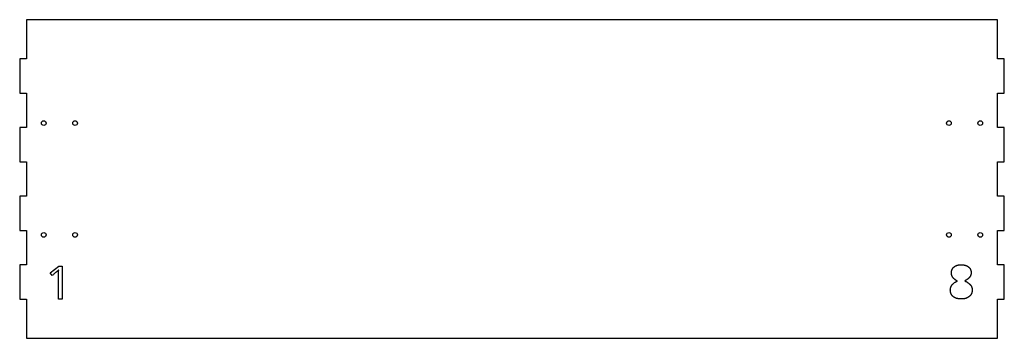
# Model space of a CAD drawing. Extents: x -440 to 440, y -152 to 133.
import ezdxf

# ---------------------------------------------------------------- set-up
doc = ezdxf.new("R2010")
doc.units = 0
doc.header["$MEASUREMENT"] = 0
doc.layers.add('VISIBLE', color=7, linetype='CONTINUOUS')

msp = doc.modelspace()

# ---------------------------------------------------------------- linework, layer by layer
at = {"layer": 'VISIBLE'}
for p, q in [((434, 133), (-434, 133)), ((-434, 133), (-434, 98.12)), ((434, 98.12), (434, 133)), ((-434, 98.12), (-440, 98.12)), ((-440, 98.12), (-440, 67.38)), ((440, 98.12), (434, 98.12)), ((440, 67.38), (440, 98.12)), ((-440, 67.38), (-434, 67.38)), ((-434, 67.38), (-434, 36.62)), ((434, 36.62), (434, 67.38)), ((434, 67.38), (440, 67.38)), ((-434, 36.62), (-440, 36.62)), ((-440, 36.62), (-440, 5.88)), ((440, 36.62), (434, 36.62)), ((440, 5.88), (440, 36.62)), ((-440, 5.88), (-434, 5.88)), ((-434, 5.88), (-434, -24.88)), ((434, -24.88), (434, 5.88)), ((434, 5.88), (440, 5.88)), ((-434, -24.88), (-440, -24.88)), ((-440, -24.88), (-440, -55.62)), ((440, -24.88), (434, -24.88)), ((440, -55.62), (440, -24.88)), ((-440, -55.62), (-434, -55.62)), ((-434, -55.62), (-434, -86.38)), ((434, -86.38), (434, -55.62)), ((434, -55.62), (440, -55.62)), ((-434, -86.38), (-440, -86.38)), ((-440, -86.38), (-440, -117.12)), ((-412.74, -93.47), (-404.87, -87.38)), ((-404.87, -87.38), (-402.02, -87.38)), ((-402.02, -87.38), (-402.02, -117.12)), ((440, -86.38), (434, -86.38)), ((440, -117.12), (440, -86.38)), ((-410.95, -95.78), (-412.74, -93.47)), ((-405.32, -117.12), (-405.32, -95.93)), ((-440, -117.12), (-434, -117.12)), ((-434, -117.12), (-434, -152)), ((-402.02, -117.12), (-405.32, -117.12)), ((434, -152), (434, -117.12)), ((434, -117.12), (440, -117.12)), ((-434, -152), (434, -152))]:
    msp.add_line(p, q, dxfattribs=at)
for centre in [(-418.5, 40.5), (-390.5, 40.5), (390.5, 40.5), (418.5, 40.5), (-418.5, -59.5), (-390.5, -59.5), (390.5, -59.5), (418.5, -59.5)]:
    msp.add_circle(centre, 2.1, dxfattribs=at)
for points in [[(395.11, -88.13), (397.5, -86.21), (401.51, -86.21)], [(401.51, -86.21), (405.58, -86.21), (407.96, -88.1)], [(-406.11, -91.82), (-406.64, -92.28), (-410.95, -95.78)], [(-405.16, -90.92), (-405.58, -91.35), (-406.11, -91.82)], [(-405.32, -95.93), (-405.32, -93.28), (-405.16, -90.92)], [(392.72, -93.28), (392.72, -90.05), (395.11, -88.13)], [(393.94, -97.4), (392.72, -95.56), (392.72, -93.28)], [(407.96, -88.1), (410.34, -89.99), (410.34, -93.32)], [(410.34, -93.32), (410.34, -95.52), (408.98, -97.33)], [(391.75, -108.78), (391.75, -103.68), (397.97, -100.83)], [(397.97, -100.83), (395.17, -99.25), (393.94, -97.4)], [(408.98, -97.33), (407.62, -99.14), (404.62, -100.63)], [(404.62, -100.63), (408.24, -102.36), (409.77, -104.26)], [(409.77, -104.26), (411.3, -106.16), (411.3, -108.67)], [(394.31, -114.7), (391.75, -112.61), (391.75, -108.78)], [(411.3, -108.67), (411.3, -112.36), (408.71, -114.57)], [(401.64, -116.79), (396.88, -116.79), (394.31, -114.7)], [(408.71, -114.57), (406.13, -116.79), (401.64, -116.79)]]:
    msp.add_open_spline(points, degree=2, dxfattribs=at)

doc.saveas('drawing.dxf')
